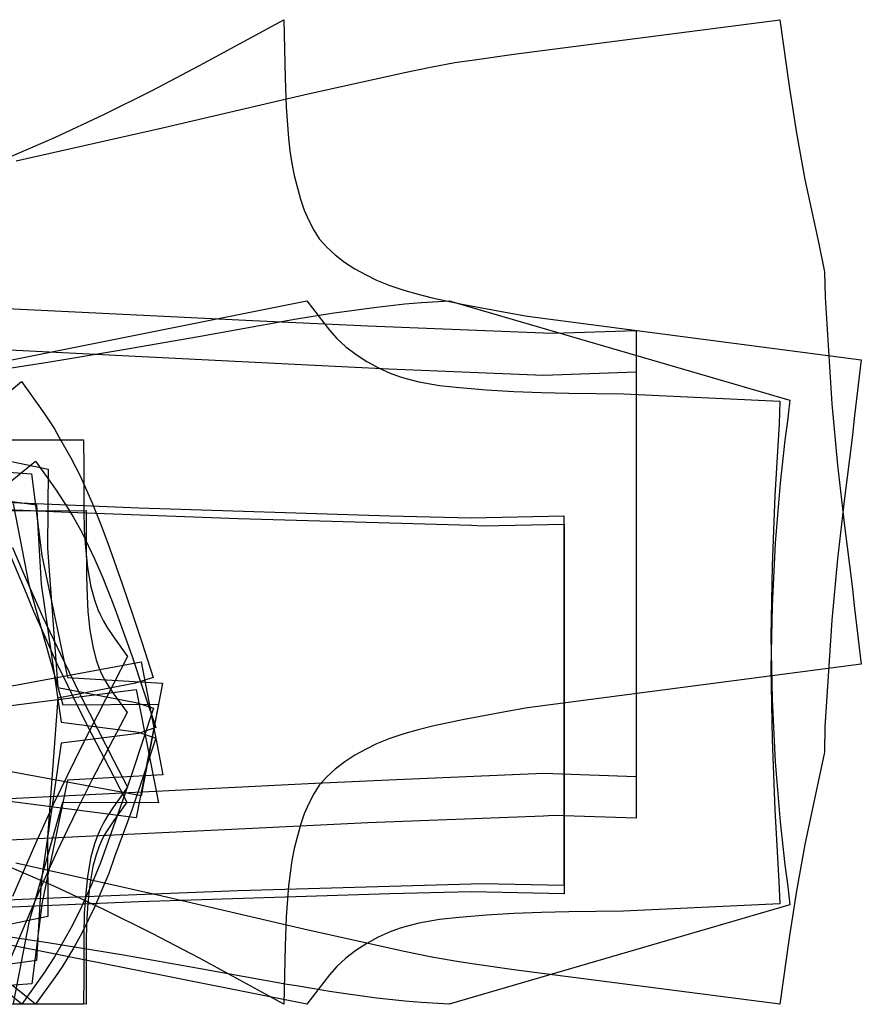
# Model space of a CAD drawing. Header units: millimetres. Extents: x 0 to 1204, y -1 to 532.
# Tile 16 of 16: x 750 to 1204, y 0 to 532. Entities that reach past the tile are written whole.
import ezdxf

# ---------------------------------------------------------------- set-up
doc = ezdxf.new("R2010")
doc.units = ezdxf.units.MM
doc.layers.add('1', color=7, linetype='Continuous')

# ---------------------------------------------------------------- blocks, each defined once
blk = doc.blocks.new('PART001')
at = {"layer": '1'}
blk.add_lwpolyline([(736, 266.6), (786, 266.7), (786, 251.7), (786.1, 230.8), (786.4, 220.4), (786.9, 212.1), (787.9, 202.1), (789.7, 192.4), (791.4, 186), (793, 181.4), (794.2, 178.5), (795.8, 175.5), (797.6, 172.3), (800.9, 167.5), (808, 157.6), (800.5, 143.2), (789, 121), (781.2, 105.5), (775.9, 94.4), (770.1, 82.4), (763, 66.9), (753.5, 44.7), (751, 38.8), (740.9, 14.8)], dxfattribs=at)
blk = doc.blocks.new('PART002')
at = {"layer": '1'}
blk.add_lwpolyline([(734.5, 304.9), (784.5, 304.9), (784.6, 289.9), (784.6, 267.2), (784.9, 256), (785.5, 246.8), (786.6, 235.9), (788.5, 225.4), (790.4, 218.4), (792.2, 213.3), (793.6, 210.2), (795.2, 206.9), (797.2, 203.6), (800.7, 198.4), (808.2, 187.8), (800.9, 173.4), (783.2, 138.8), (772.2, 116.3), (768.3, 108.2), (758.5, 86.9), (746.1, 58.2)], dxfattribs=at)
blk = doc.blocks.new('PART003')
at = {"layer": '1'}
blk.add_lwpolyline([(748.1, 455.5), (827.1, 473.4), (894.1, 489.1), (905.7, 491.8), (958.6, 503.4), (971.8, 506.1), (985, 508.6), (995.6, 510.2), (1016.9, 513.1), (1160.5, 531.8), (1165.5, 495.9), (1169.4, 470.6), (1173.9, 445.4), (1181.4, 410.8), (1184.3, 396.5), (1184.5, 395.5), (1184.9, 382), (1188.5, 324.4), (1191.6, 291.2), (1195.3, 258.5), (1199.4, 225.8), (1200.8, 213.7), (1204.4, 183.8), (1024.2, 160.1), (1012.2, 158), (989.1, 153.6), (972.9, 150.2), (965.1, 148.3), (957.4, 146.1), (949.9, 143.5), (942.7, 140.7), (936.7, 137.7), (930.9, 134.5), (925.5, 130.9), (920.4, 127), (915.8, 122.8), (911.8, 118.4), (908.8, 113.7), (906.1, 108.5), (903.7, 102.8), (901.6, 97), (898.3, 84.2), (897, 77.6), (896, 70.9), (895.1, 64), (893.9, 47.3), (893.3, 31.5), (892.6, 0), (847.1, 24.9), (821.5, 38.2), (795.5, 51.2), (769.3, 63.4), (742.8, 75)], dxfattribs=at)
blk = doc.blocks.new('PART005')
at = {"layer": '1'}
blk.add_lwpolyline([(740.9, 252), (753.5, 222), (757.5, 212.4), (763, 199.9), (770, 184.4), (775.8, 172.3), (781.1, 161.3), (789, 145.7), (800.5, 123.5), (807.9, 109.2), (800.8, 99.3), (797.6, 94.4), (795.7, 91.3), (794.2, 88.3), (792.9, 85.4), (791.3, 80.8), (789.6, 74.4), (787.9, 64.7), (786.8, 54.7), (786.3, 46.3), (786, 36), (786, 15.1), (785.9, 0), (735.9, 0.2)], dxfattribs=at)
blk = doc.blocks.new('PART006')
at = {"layer": '1'}
blk.add_lwpolyline([(746.1, 246.8), (751.8, 233.5), (762.4, 209.4), (772.3, 188.7), (776.7, 179.4), (783.2, 166.1), (800.9, 131.5), (808.2, 117.2), (800.7, 106.6), (797.2, 101.4), (795.2, 98.1), (793.6, 94.8), (792.2, 91.6), (790.4, 86.6), (788.5, 79.6), (786.6, 69), (785.5, 58.1), (784.9, 49), (784.6, 37.7), (784.6, 15.1), (784.5, 0), (734.5, 0.1)], dxfattribs=at)
blk = doc.blocks.new('PART011')
at = {"layer": '1'}
blk.add_lwpolyline([(665.8, 379.6), (875.8, 369.4), (938.1, 366.5), (1032.9, 362.7), (1038.3, 362.5), (1082.9, 363.9), (1082.9, 122.9), (1032.9, 124.6), (949.3, 121.1), (905.7, 119.1), (694.1, 108.5)], dxfattribs=at)
blk = doc.blocks.new('PART014')
at = {"layer": '1'}
blk.add_lwpolyline([(730.8, 267.8), (776.5, 265.8), (867.9, 262.3), (993.9, 258.7), (999.9, 258.5), (1043.9, 259.4), (1043.9, 59.7), (993.9, 60.8), (949.8, 59.7), (814.4, 55.3), (724.6, 51.5)], dxfattribs=at)
blk = doc.blocks.new('PART021')
at = {"layer": '1'}
blk.add_lwpolyline([(724.5, 272), (814.4, 268.2), (949.8, 263.8), (993.8, 262.7), (1043.8, 263.8), (1043.8, 64.1), (999.8, 65), (993.8, 64.8), (867.9, 61.2), (776.5, 57.7), (730.7, 55.7)], dxfattribs=at)
blk = doc.blocks.new('PART026')
at = {"layer": '1'}
blk.add_lwpolyline([(739.4, 346.9), (905.1, 380), (917.3, 364.1), (921.3, 359.6), (926.2, 355.1), (931.7, 350.9), (937.5, 347.1), (943.7, 343.8), (950, 340.9), (955.4, 338.9), (958.7, 338), (965.5, 336.2), (976.7, 334.2), (987.4, 333.1), (1002.1, 331.9), (1016.9, 331), (1031.7, 330.4), (1046.5, 330.1), (1076.2, 329.7), (1160.4, 325.8), (1160, 313.6), (1157.8, 274.9), (1156.2, 236.9), (1155.6, 198.6), (1155.7, 190), (1156.2, 164.8), (1157.9, 130.9), (1160.6, 98.5), (1163.1, 75.3), (1164.8, 63.6), (1165, 61.8), (1165.9, 53.7), (981.9, 0), (967, 0.9), (957.9, 1.7), (954.8, 2), (942.7, 3.4), (918.6, 6.7), (899.4, 9.9), (894.4, 10.7), (846.6, 19.4), (806.1, 26.5), (765.2, 33.2), (724.4, 39.4)], dxfattribs=at)
blk = doc.blocks.new('PART028')
at = {"layer": '1'}
blk.add_lwpolyline([(743.4, 330.1), (751.1, 336.4), (763.1, 319.5), (768.8, 310.8), (771.4, 306.1), (777.6, 295.2), (782.7, 285.4), (788.9, 271.3), (793.5, 260.1), (797.6, 249), (805.3, 227.1), (810.9, 210.8), (815.9, 195.6), (822.1, 176.6), (812.6, 173.4), (770.7, 165.4), (765, 90.2), (765.3, 47.4), (692.7, 32.3)], dxfattribs=at)
blk = doc.blocks.new('PART029')
at = {"layer": '1'}
blk.add_lwpolyline([(743.9, 281.3), (750.8, 287), (758.5, 293.4), (769.4, 278.3), (776.1, 268), (779, 263), (783.5, 255), (790.6, 240.3), (795, 230.3), (800, 217.5), (801.4, 213.8), (810.5, 188.4), (817.1, 168.7), (823.6, 149.5), (814.1, 146.3), (772.4, 141), (761.7, 66.4), (759.1, 23.6), (687.7, 13.8)], dxfattribs=at)
blk = doc.blocks.new('PART034')
at = {"layer": '1'}
blk.add_lwpolyline([(694.1, 356), (905.7, 345.3), (949.3, 343.3), (1032.8, 339.8), (1082.8, 341.6), (1082.8, 100.5), (1038.3, 101.9), (1032.9, 101.7), (938, 98), (875.7, 95), (665.8, 84.8)], dxfattribs=at)
blk = doc.blocks.new('PART040')
at = {"layer": '1'}
blk.add_lwpolyline([(687.8, 279.5), (759.1, 269.7), (761.7, 226.9), (772.4, 152.3), (814.2, 147), (823.6, 143.8), (817.2, 124.7), (810.5, 104.9), (801.3, 79.6), (798.1, 70.7), (795, 63.1), (790.7, 53.1), (783.5, 38.4), (779.1, 30.3), (772.9, 20.2), (769.4, 15), (758.6, 0), (750.8, 6.3), (743.9, 12)], dxfattribs=at)
blk = doc.blocks.new('PART041')
at = {"layer": '1'}
blk.add_lwpolyline([(676.2, 152.5), (812.9, 170), (825, 108.8), (773.2, 109), (755, 44.1), (746.5, 0.5)], dxfattribs=at)
blk = doc.blocks.new('PART047')
at = {"layer": '1'}
blk.add_lwpolyline([(692.8, 304.1), (765.4, 289), (765.1, 246.3), (770.7, 171.1), (812.7, 163), (822.2, 159.9), (815.9, 140.8), (810.9, 125.6), (805.4, 109.3), (797.7, 87.5), (793.6, 76.4), (789, 65.1), (782.7, 51), (777.7, 41.2), (771.5, 30.3), (768.8, 25.6), (763.1, 16.9), (751.2, 0), (743.4, 6.4)], dxfattribs=at)
blk = doc.blocks.new('PART052')
at = {"layer": '1'}
blk.add_lwpolyline([(742.8, 456.8), (769.3, 468.4), (795.4, 480.6), (821.5, 493.6), (847.1, 507), (892.6, 531.8), (893.3, 500.3), (893.9, 484.5), (895.1, 467.8), (895.9, 460.9), (897, 454.2), (898.2, 447.6), (901.6, 434.8), (903.7, 429), (906.1, 423.3), (908.8, 418.1), (911.8, 413.4), (915.8, 409), (920.4, 404.8), (925.4, 400.9), (930.9, 397.3), (936.7, 394.1), (942.7, 391.2), (949.9, 388.3), (957.4, 385.7), (965.1, 383.5), (972.8, 381.6), (989, 378.2), (1012.2, 373.8), (1024.2, 371.7), (1204.3, 348), (1200.8, 318.1), (1199.4, 306), (1195.3, 273.3), (1191.6, 240.6), (1188.5, 207.4), (1184.8, 149.8), (1184.5, 136.3), (1184.3, 135.3), (1181.3, 121), (1173.9, 86.4), (1169.4, 61.2), (1165.5, 35.9), (1160.5, 0), (1016.9, 18.7), (995.6, 21.6), (985, 23.3), (971.7, 25.7), (958.5, 28.4), (905.7, 40), (894, 42.7), (827, 58.4), (748, 76.3)], dxfattribs=at)
blk = doc.blocks.new('PART061')
at = {"layer": '1'}
blk.add_lwpolyline([(659.9, 293.6), (756.5, 286.5), (762, 242.4), (775.8, 176.5), (827.2, 173.5), (815.6, 112.6), (655.4, 142.2)], dxfattribs=at)
blk = doc.blocks.new('PART071')
at = {"layer": '1'}
blk.add_lwpolyline([(724.4, 340.6), (765.2, 346.8), (806.1, 353.6), (846.5, 360.6), (894.4, 369.3), (899.4, 370.2), (918.6, 373.3), (942.6, 376.6), (957.9, 378.3), (967, 379.1), (981.9, 380), (1165.8, 326.3), (1165, 318.3), (1164.8, 316.4), (1163.1, 304.7), (1160.6, 281.5), (1157.9, 249.1), (1156.2, 215.2), (1155.7, 190), (1155.6, 181.4), (1156.2, 143.1), (1157.8, 105.1), (1159.9, 66.4), (1160.4, 54.2), (1076.1, 50.3), (1046.5, 50), (1031.7, 49.6), (1016.9, 49), (1002.1, 48.2), (987.3, 46.9), (976.7, 45.8), (965.5, 43.8), (958.7, 42), (955.4, 41.1), (950, 39.1), (943.6, 36.2), (937.5, 32.9), (931.6, 29.1), (926.2, 24.9), (921.3, 20.4), (917.3, 15.9), (905.1, 0), (739.3, 33.1)], dxfattribs=at)
blk = doc.blocks.new('PART073')
at = {"layer": '1'}
blk.add_lwpolyline([(655.4, 155.3), (815.7, 184.9), (827.3, 124), (775.9, 121), (762.1, 55.1), (756.6, 11), (660, 3.9)], dxfattribs=at)
blk = doc.blocks.new('PART078')
at = {"layer": '1'}
blk.add_lwpolyline([(746.6, 270.4), (755, 226.8), (773.3, 161.8), (825, 162.1), (812.9, 100.8), (676.3, 118.4)], dxfattribs=at)

msp = doc.modelspace()

# ---------------------------------------------------------------- block references
for name in ['PART003', 'PART052', 'PART011', 'PART034', 'PART026', 'PART071', 'PART047', 'PART028', 'PART014', 'PART021', 'PART006', 'PART002', 'PART073', 'PART061', 'PART029', 'PART040', 'PART041', 'PART078', 'PART005', 'PART001']:
    msp.add_blockref(name, (0, 0))

doc.saveas('drawing.dxf')
